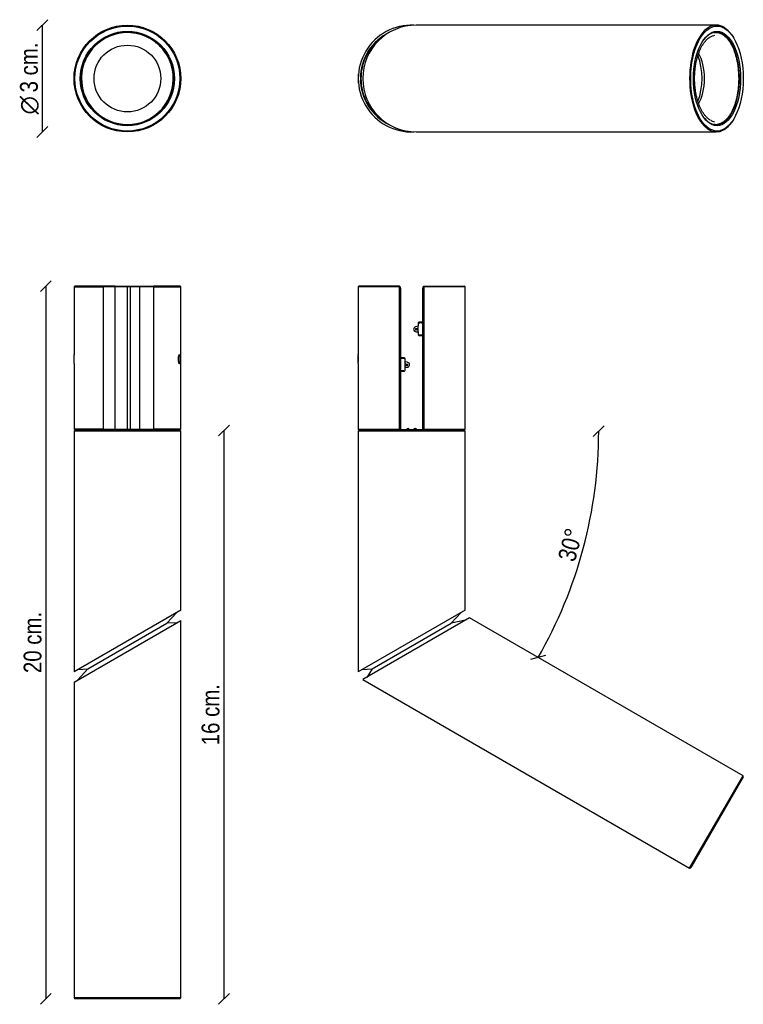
# Model space of a CAD drawing. Header units: millimetres. Extents: x 23 to 836, y 21 to 1128.
import ezdxf
from ezdxf.enums import TextEntityAlignment as Align

# ---------------------------------------------------------------- set-up
doc = ezdxf.new("R2010")
doc.units = ezdxf.units.MM
for name, color, linetype in [('5601300_4', 7, 'Continuous'), ('5601301_4', 7, 'Continuous'), ('5690205_4', 7, 'Continuous'), ('5690206_4', 7, 'Continuous'), ('6640174_76412748', 7, 'Continuous'), ('6640174_76412758', 7, 'Continuous'), ('ANGLE_1', 7, 'Continuous'), ('ANGLE_2', 7, 'Continuous'), ('ANGLE_3', 7, 'Continuous'), ('ANGLE_4', 7, 'Continuous'), ('Default', 7, 'Continuous'), ('PINZA_DXF_INCLIN', 7, 'Continuous'), ('PINZA_INCLINADA', 7, 'Continuous'), ('PINZA_VERTICAL_2', 7, 'Continuous'), ('PINZA_VERTICAL_3', 7, 'Continuous'), ('VERTICAL_1', 7, 'Continuous'), ('VERTICAL_2', 7, 'Continuous'), ('VERTICAL_3', 7, 'Continuous')]:
    doc.layers.add(name, color=color, linetype=linetype)
doc.styles.add('SEACAD_Arial_Narrow', font='ARIALN.TTF')
doc.styles.add('SEACAD_Solid_Edge_ANSI1_Symbols', font='semeca1.ttf')
doc.dimstyles.new('Croquis', dxfattribs={"dimtxt": 20, "dimasz": 10, "dimexe": 10, "dimexo": 300, "dimgap": 5, "dimtad": 1, "dimdec": 0, "dimlfac": 0.025, "dimdsep": 46, "dimtxsty": 'SEACAD_Arial_Narrow', "dimblk1": '_SE_BACK_SLASH', "dimblk2": '_SE_BACK_SLASH', "dimsah": 1, "dimcen": 10, "dimse1": 1, "dimse2": 1, "dimadec": 0, "dimazin": 0, "dimtfac": 0.5, "dimtdec": 3, "dimtmove": 0, "dimatfit": 3, "dimfxl": 1, "dimtolj": 1, "dimarcsym": 0})

# ---------------------------------------------------------------- blocks, each defined once
blk = doc.blocks.new('SE')
at = {"layer": '5601300_4', "color": 7, "linetype": 'Continuous'}
for p, q in [((459, 742.6), (456.1, 743.1)), ((456.1, 741.1), (458.7, 740.6)), ((458.5, 739), (456.1, 739)), ((456.1, 737), (458.5, 737))]:
    blk.add_line(p, q, dxfattribs=at)
for radius in [2.8, 0.8]:
    blk.add_arc((458.5, 739.8), radius, 270, 80, dxfattribs=at)
at = {"layer": '5601301_4', "color": 7, "linetype": 'Continuous'}
for p, q in [((471.1, 783.1), (468.1, 782.6)), ((468.5, 780.6), (471.1, 781.1)), ((471.1, 779), (468.6, 779)), ((468.6, 777), (471.1, 777))]:
    blk.add_line(p, q, dxfattribs=at)
for radius in [2.8, 0.8]:
    blk.add_arc((468.6, 779.8), radius, 100, 270, dxfattribs=at)
at = {"layer": '5690205_4', "color": 7, "linetype": 'Continuous'}
for p, q in [((451.1, 817.3), (451.1, 667.2)), ((476.1, 667.2), (476.1, 817.3))]:
    blk.add_line(p, q, dxfattribs=at)
for centre, start, end in [((450.3, 817.3), 0, 67.9757), ((476.9, 817.3), 112.0243, 180)]:
    blk.add_arc(centre, 0.8, start, end, dxfattribs=at)
at = {"layer": '5690206_4', "color": 7, "linetype": 'Continuous'}
for p, q in [((451, 819), (451, 817.7)), ((451.4, 748.4), (451.4, 825.4)), ((475.8, 825.4), (475.8, 788.4)), ((476.2, 817.7), (476.2, 819)), ((471, 786.8), (471, 783.7)), ((475, 787.6), (471.8, 787.6)), ((471.1, 783.7), (471, 783.7)), ((471, 776.7), (471, 773.6)), ((471, 776.7), (471.1, 776.7)), ((471.1, 776.7), (471.1, 783.7)), ((471.8, 772.8), (475, 772.8)), ((475.8, 772), (475.8, 667.2)), ((455.4, 747.6), (452.2, 747.6)), ((456.1, 743.7), (456.1, 736.7)), ((456.2, 743.7), (456.1, 743.7)), ((456.2, 743.7), (456.2, 746.8)), ((451.4, 667.2), (451.4, 732)), ((452.2, 732.8), (455.4, 732.8)), ((456.1, 736.7), (456.2, 736.7)), ((456.2, 733.6), (456.2, 736.7))]:
    blk.add_line(p, q, dxfattribs=at)
for centre, radius, start, end in [((450.2, 825.4), 0.8, 0, 58.2444), ((450.2, 819), 0.8, 301.8406, 360), ((475.4, 788), 0.802, 270.4527, 334.498), ((475.6, 788), 1.62, 269.7856, 288.2422), ((475.4, 772.4), 0.802, 25.5031, 89.5358), ((475.6, 772.4), 1.62, 71.8008, 90.2242), ((451.8, 748), 0.802, 205.5031, 269.5358), ((451.6, 748), 1.62, 251.7211, 270.2373), ((451.6, 732.4), 1.61, 89.5282, 108.034), ((451.8, 732.4), 0.802, 90.4527, 154.498), ((459.6, 666.2), 2, 30, 150), ((467.6, 666.2), 2, 30, 150)]:
    blk.add_arc(centre, radius, start, end, dxfattribs=at)
for centre, major_axis, ratio, start_param, end_param in [((450.6, 825.4), (0.8, 0), 0.999962, 0, 1.570796), ((450.2, 819), (-0.568, -0.568), 0.991311, 1.28667, 2.351831), ((476.6, 825.4), (0.8, 0), 0.999962, 1.570796, 3.141593), ((477, 819), (-0.568, 0.568), 0.991311, 0.789761, 1.854922), ((471.8, 786.8), (0.566, -0.566), 0.999924, 2.356233, 3.926953), ((463.6, 787.6), (45.7, 0), 0.008727, -1.381644, -1.309954), ((472.2, 786.4), (0, 0.8), 0.192909, 4.71239, 6.274744), ((475, 788.4), (-0.566, 0.566), 0.999924, 2.356233, 3.926953), ((471.8, 773.6), (0.566, 0.566), 0.999924, 2.356233, 3.926953), ((463.6, 772.8), (45.7, 0), 0.008727, 1.309954, 1.381655), ((475, 772), (-0.566, -0.566), 0.999924, 2.356233, 3.926953), ((452.2, 748.4), (0.566, 0.566), 0.999924, 2.356233, 3.926953), ((463.6, 747.6), (-45.7, 0), 0.008727, 1.309954, 1.381644), ((455, 746.4), (0, 0.8), 0.195306, 0.00835, 1.570795), ((455.4, 746.8), (-0.566, -0.566), 0.999924, 2.356233, 3.926953), ((452.2, 732), (0.566, -0.566), 0.999924, 2.356233, 3.926953), ((463.6, 732.8), (-45.7, 0), 0.008727, -1.381663, -1.309954), ((455.4, 733.6), (-0.566, 0.566), 0.999924, 2.356233, 3.926953)]:
    blk.add_ellipse(centre, major_axis=major_axis, ratio=ratio, start_param=start_param, end_param=end_param, dxfattribs=at)
for points, knots in [([(475.6, 786.4), (475.6, 786.6), (475.5, 786.8), (475.5, 787.1), (475.4, 787.2), (475.4, 787.2)], [0, 0, 0, 0, 0.5, 0.5, 1, 1, 1, 1]), ([(475.6, 774), (475.6, 773.8), (475.5, 773.6), (475.5, 773.3), (475.4, 773.2), (475.4, 773.2)], [0, 0, 0, 0, 0.5, 0.5, 1, 1, 1, 1]), ([(451.8, 747.2), (451.7, 747.2), (451.7, 747.1), (451.6, 746.8), (451.6, 746.6), (451.6, 746.4)], [0, 0, 0, 0, 0.5, 0.5, 1, 1, 1, 1]), ([(451.8, 733.2), (451.7, 733.2), (451.7, 733.3), (451.6, 733.6), (451.6, 733.8), (451.6, 734)], [0, 0, 0, 0, 0.5, 0.5, 1, 1, 1, 1]), ([(458.3, 667.2), (458.4, 667.4), (458.8, 667.7), (459.8, 668), (460.6, 667.6), (460.8, 667.2), (460.8, 667.2)], [0.1741448, 0.1741448, 0.1741448, 0.1741448, 0.2802639, 0.5027867, 0.7656666, 0.7733406, 0.7733406, 0.7733406, 0.7733406]), ([(466.3, 667.2), (466.4, 667.3), (466.7, 667.6), (467.6, 668), (468.5, 667.6), (468.8, 667.2), (468.8, 667.2)], [0.230462, 0.230462, 0.230462, 0.230462, 0.3229108, 0.5041932, 0.8117628, 0.827776, 0.827776, 0.827776, 0.827776])]:
    blk.add_open_spline(points, degree=3, knots=knots, dxfattribs=at)
at = {"layer": '6640174_76412748', "color": 7, "linetype": 'Continuous'}
for p, q in [((404.4, 828.2), (403.6, 827.4)), ((449.9, 827.4), (403.6, 827.4)), ((403.6, 827.4), (403.6, 751.1)), ((449.8, 828.2), (404.4, 828.2)), ((449.8, 828.2), (450.6, 827.4)), ((449.9, 667.6), (449.9, 827.4)), ((449.9, 827.4), (450.6, 827.4)), ((450.6, 827.4), (450.6, 667.2)), ((476.6, 827.4), (477.4, 828.2)), ((476.6, 667.2), (476.6, 827.4)), ((476.6, 827.4), (477.2, 827.4)), ((477.2, 827.4), (477.2, 667.6)), ((523.6, 827.4), (477.2, 827.4)), ((477.4, 828.2), (522.8, 828.2)), ((523.6, 827.4), (522.8, 828.2)), ((523.6, 667.6), (523.6, 827.4)), ((403.6, 741.3), (403.6, 667.6)), ((403.6, 667.6), (449.9, 667.6)), ((403.6, 667.6), (404.4, 666.8)), ((522.8, 666.8), (404.4, 666.8)), ((408.2, 666.8), (408.2, 666)), ((450.3, 667.2), (476.9, 667.2)), ((477.2, 667.6), (523.6, 667.6)), ((519, 666), (519, 666.8)), ((522.8, 666.8), (523.6, 667.6))]:
    blk.add_line(p, q, dxfattribs=at)
for centre, radius, start, end in [((856.1, 903.2), 413.2, 190.4541, 190.5669), ((71, 903.2), 413.2, 349.4331, 349.5459), ((343.8, 746.2), 60, 355.2194, 4.7806), ((762.3, 927.6), 406.4, 219.775, 219.8484), ((164.9, 927.6), 406.4, 320.1516, 320.225)]:
    blk.add_arc(centre, radius, start, end, dxfattribs=at)
at = {"layer": '6640174_76412758', "color": 7, "linetype": 'Continuous'}
for p, q in [((404.4, 666), (403.6, 665.2)), ((523.6, 665.2), (403.6, 665.2)), ((403.6, 665.2), (403.6, 394.9)), ((404.4, 666), (522.8, 666)), ((523.6, 665.2), (522.8, 666)), ((523.6, 464.2), (523.6, 665.2)), ((523.6, 464.2), (403.6, 394.9))]:
    blk.add_line(p, q, dxfattribs=at)
at = {"layer": 'ANGLE_3', "color": 7, "linetype": 'Continuous'}
for p, q in [((528.7, 455.3), (408.7, 386)), ((836, 277.9), (528.7, 455.3)), ((408.7, 386), (776, 174)), ((776, 174), (836, 277.9)), ((836.3, 276.6), (836, 277.9)), ((836.3, 276.6), (777.3, 174.4)), ((776, 174), (777.3, 174.4))]:
    blk.add_line(p, q, dxfattribs=at)
at = {"layer": 'ANGLE_4', "color": 7, "linetype": 'Continuous'}
for p, q in [((419.2, 398), (508, 449.3)), ((524.2, 452.7), (508, 449.3)), ((419.2, 398), (413.2, 388.6))]:
    blk.add_line(p, q, dxfattribs=at)
at = {"layer": 'PINZA_VERTICAL_2', "color": 7, "linetype": 'Continuous'}
for p, q in [((508, 449.3), (519.1, 461.6)), ((419.2, 398), (508, 449.3)), ((408, 397.5), (419.2, 398))]:
    blk.add_line(p, q, dxfattribs=at)
at = {"layer": 'PINZA_VERTICAL_3', "color": 7, "linetype": 'Continuous'}
blk.add_line((403.6, 741.3), (403.6, 751.1), dxfattribs=at)
blk = doc.blocks.new('SE1')
at = {"layer": '6640174_76412758', "color": 7, "linetype": 'Continuous'}
for radius, start, end in [(60, 87.548, 272.452), (57.6, 115.6357, 244.3643)]:
    blk.add_arc((463.6, 1061.5), radius, start, end, dxfattribs=at)
at = {"layer": 'ANGLE_1', "color": 7, "linetype": 'Continuous'}
for q in [(785.4, 1087.6), (785.7, 1085.8)]:
    blk.add_line((786, 1086.3), q, dxfattribs=at)
blk.add_ellipse((770.3, 1061.5), major_axis=(0, -39.3), ratio=0.5, start_param=0.863033, end_param=2.278497, dxfattribs=at)
at = {"layer": 'ANGLE_2', "color": 7, "linetype": 'Continuous'}
for p, q in [((805.6, 1113), (802.5, 1113.1)), ((802.5, 1010), (805.6, 1010))]:
    blk.add_line(p, q, dxfattribs=at)
blk.add_arc((805.4, 1098.7), 14.4, 62.6278, 77.8095, dxfattribs=at)
for centre, major_axis, start_param, end_param in [((805.6, 1061.5), (0, -48.4), 3.204174, 3.441607), ((805.4, 1061.5), (0, 51.5), 0, 0.097949), ((805.4, 1061.5), (0, 51.5), 6.172119, 6.283185), ((773.9, 1061.5), (0, -37.5), 0.710946, 2.43061), ((805.6, 1061.5), (0, -48.4), 6.035094, 6.220047), ((805.4, 1061.5), (0, 51.5), 3.050474, 3.249691)]:
    blk.add_ellipse(centre, major_axis=major_axis, ratio=0.5, start_param=start_param, end_param=end_param, dxfattribs=at)
for points, knots in [([(799.1, 1014.9), (798.8, 1015.2), (798.1, 1015.5), (797.1, 1016.3), (796.1, 1017.1), (795.1, 1018), (794.2, 1018.9), (793.2, 1020), (792.3, 1021.2), (791.5, 1022.4), (790.6, 1023.7), (789.8, 1025.1), (789, 1026.6), (788.2, 1028.1), (787.5, 1029.7), (786.8, 1031.4), (786.2, 1033.1), (785.5, 1034.9), (785, 1036.7), (784.4, 1038.6), (783.9, 1040.6), (783.5, 1042.5), (783.1, 1044.6), (782.7, 1046.6), (782.4, 1048.7), (782.2, 1050.8), (781.9, 1052.9), (781.8, 1055.1), (781.7, 1057.3), (781.6, 1059.4), (781.6, 1061.6), (781.6, 1063.8), (781.7, 1066), (781.8, 1068.1), (782, 1070.3), (782.2, 1072.4), (782.4, 1074.5), (782.8, 1076.6), (783.1, 1078.7), (783.5, 1080.7), (784, 1082.7), (784.5, 1084.6), (785, 1086.5), (785.6, 1088.3), (786.2, 1090.1), (786.9, 1091.8), (787.5, 1093.5), (788.3, 1095.1), (789, 1096.6), (789.8, 1098.1), (790.7, 1099.5), (791.5, 1100.8), (792.4, 1102), (793.3, 1103.1), (794.2, 1104.2), (795.2, 1105.2), (796.2, 1106.1), (797.1, 1106.9), (797.9, 1107.4), (798.3, 1107.7), (798.5, 1107.7)], [0, 0, 0, 0, 0.017578, 0.035112, 0.052609, 0.070079, 0.087529, 0.104965, 0.122393, 0.139817, 0.15724, 0.174663, 0.192089, 0.209517, 0.22695, 0.244387, 0.261828, 0.279274, 0.296724, 0.314178, 0.331636, 0.349097, 0.366561, 0.384028, 0.401497, 0.418969, 0.436442, 0.453916, 0.471392, 0.488869, 0.506346, 0.523823, 0.5413, 0.558776, 0.576252, 0.593727, 0.6112, 0.628671, 0.64614, 0.663607, 0.68107, 0.698531, 0.715988, 0.733442, 0.750891, 0.768335, 0.785775, 0.80321, 0.82064, 0.838065, 0.855486, 0.872903, 0.890317, 0.907731, 0.925145, 0.942563, 0.959989, 0.977428, 0.994888, 1, 1, 1, 1]), ([(808.3, 1010.4), (808.5, 1010.4), (808.9, 1010.5), (809.8, 1010.8), (810.9, 1011.2), (812, 1011.7), (813.1, 1012.3), (814.2, 1013), (815.3, 1013.8), (816.3, 1014.7), (817.4, 1015.7), (818.4, 1016.8), (819.4, 1017.9), (820.3, 1019.2), (821.2, 1020.5), (822.1, 1021.9), (823, 1023.4), (823.8, 1024.9), (824.6, 1026.5), (825.3, 1028.2), (826.1, 1029.9), (826.7, 1031.8), (827.4, 1033.6), (828, 1035.5), (828.5, 1037.5), (829, 1039.5), (829.5, 1041.6), (829.9, 1043.6), (830.3, 1045.8), (830.6, 1047.9), (830.9, 1050.1), (831.1, 1052.3), (831.3, 1054.5), (831.4, 1056.7), (831.5, 1059), (831.5, 1061.2), (831.5, 1063.5), (831.4, 1065.7), (831.3, 1067.9), (831.1, 1070.2), (830.9, 1072.4), (830.7, 1074.5), (830.4, 1076.7), (830, 1078.8), (829.6, 1080.9), (829.2, 1083), (828.7, 1085), (828.1, 1087), (827.5, 1088.9), (826.9, 1090.8), (826.3, 1092.6), (825.6, 1094.4), (824.8, 1096.1), (824, 1097.7), (823.2, 1099.3), (822.4, 1100.8), (821.5, 1102.2), (820.6, 1103.6), (819.6, 1104.8), (818.7, 1106), (817.7, 1107.1), (816.6, 1108.1), (815.6, 1109), (814.5, 1109.9), (813.4, 1110.6), (812.6, 1111.1), (812.1, 1111.4), (812, 1111.4)], [0, 0, 0, 0, 0.004974, 0.020455, 0.035965, 0.051512, 0.067097, 0.082719, 0.098375, 0.114059, 0.129766, 0.145491, 0.161227, 0.176972, 0.19272, 0.20847, 0.22422, 0.239967, 0.255712, 0.271453, 0.287191, 0.302925, 0.318656, 0.334383, 0.350107, 0.365828, 0.381546, 0.397262, 0.412975, 0.428687, 0.444397, 0.460105, 0.475813, 0.491519, 0.507225, 0.522931, 0.538637, 0.554342, 0.570048, 0.585755, 0.601462, 0.61717, 0.63288, 0.648591, 0.664304, 0.68002, 0.695738, 0.711458, 0.727182, 0.742908, 0.758639, 0.774373, 0.790111, 0.805853, 0.821599, 0.837349, 0.853103, 0.86886, 0.884618, 0.900376, 0.916131, 0.931879, 0.947617, 0.96334, 0.979042, 0.994716, 1, 1, 1, 1])]:
    blk.add_open_spline(points, degree=3, knots=knots, dxfattribs=at)
at = {"layer": 'ANGLE_3', "color": 7, "linetype": 'Continuous'}
for p, q in [((806, 1121.5), (468.7, 1121.5)), ((823.9, 1109.7), (823.3, 1110.5)), ((823.3, 1012.6), (823.9, 1013.4)), ((468.7, 1001.5), (806, 1001.5))]:
    blk.add_line(p, q, dxfattribs=at)
blk.add_arc((468.7, 1061.5), 60, 90, 270, dxfattribs=at)
for major_axis, start_param, end_param in [((0, 60), 0, 3.757072), ((0, 60), 5.667706, 6.283185), ((0, -52), 0, 3.743538), ((0, -52), 5.681239, 6.283185)]:
    blk.add_ellipse((806, 1061.5), major_axis=major_axis, ratio=0.5, start_param=start_param, end_param=end_param, dxfattribs=at)
for major_axis in [(0, -59), (0, 53)]:
    blk.add_ellipse((806.8, 1061.5), major_axis=major_axis, ratio=0.5, dxfattribs=at)
at = {"layer": 'PINZA_VERTICAL_2', "color": 7, "linetype": 'Continuous'}
blk.add_arc((463.6, 1061.5), 57, 123.8243, 236.3493, dxfattribs=at)
at = {"layer": 'PINZA_VERTICAL_3', "color": 7, "linetype": 'Continuous'}
for p, q in [((403.8, 1066.7), (403.6, 1066.5)), ((403.6, 1066.5), (403.6, 1056.6)), ((403.6, 1056.6), (403.8, 1056.4))]:
    blk.add_line(p, q, dxfattribs=at)
blk = doc.blocks.new('SE2')
at = {"layer": 'PINZA_VERTICAL_3', "color": 7, "linetype": 'Continuous'}
for p, q in [((84.4, 1066.6), (84.2, 1066.4)), ((84.2, 1066.4), (84.2, 1056.6)), ((84.2, 1056.6), (84.4, 1056.4))]:
    blk.add_line(p, q, dxfattribs=at)
at = {"layer": 'VERTICAL_1', "color": 7, "linetype": 'Continuous'}
for radius in [60, 59, 53, 52]:
    blk.add_circle((144.2, 1061.5), radius, dxfattribs=at)
at = {"layer": 'VERTICAL_2', "color": 7, "linetype": 'Continuous'}
for p, q in [((175.6, 1102.6), (175.7, 1102.8)), ((184.6, 1094.2), (184.3, 1094)), ((95.6, 1080.2), (95.9, 1080.1)), ((92.9, 1068.2), (92.6, 1068.2)), ((152.3, 1010.1), (152.2, 1010.4)), ((164, 1013.8), (164.1, 1013.5))]:
    blk.add_line(p, q, dxfattribs=at)
blk.add_circle((144.2, 1061.5), 37.5, dxfattribs=at)
for centre, radius, start, end in [((144.2, 1061.5), 51.6, 52.094, 159.4768), ((144.3, 1061.7), 51.4, 45.7854, 51.9636), ((144.3, 1061.7), 51.4, 39.6072, 45.7854), ((144.2, 1061.5), 51.6, 292.094, 39.4768), ((143.9, 1061.6), 51.4, 165.7854, 171.9636), ((143.9, 1061.6), 51.4, 159.6072, 165.7854), ((144.2, 1061.5), 51.6, 172.094, 279.4768), ((152.7, 1011.1), 0.6, 238.6767, 279.643), ((144.2, 1061.2), 51.4, 279.6072, 285.7854), ((144.2, 1061.2), 51.4, 285.7854, 291.9636), ((163.2, 1014.1), 0.6, 291.9278, 332.894)]:
    blk.add_arc(centre, radius, start, end, dxfattribs=at)
for centre, major_axis, start_param, end_param in [((175.9, 1103.1), (-0.731, -0.952), 0.902919, 1.04994), ((184.8, 1094.4), (-0.931, -0.757), -1.049942, -0.902919), ((95.3, 1080.3), (1.12, -0.43), -1.049942, -0.902919), ((92.3, 1068.2), (1.19, -0.16), 0.902919, 1.04994), ((152.3, 1009.8), (-0.19, 1.18), -1.04994, -0.902919), ((164.3, 1013.2), (-0.46, 1.11), 0.917819, 1.049942)]:
    blk.add_ellipse(centre, major_axis=major_axis, ratio=0.008727, start_param=start_param, end_param=end_param, dxfattribs=at)
blk = doc.blocks.new('SE3')
at = {"layer": '6640174_76412748', "color": 7, "linetype": 'Continuous'}
for p, q in [((85, 828.2), (84.2, 827.4)), ((130.5, 827.4), (84.2, 827.4)), ((84.2, 827.4), (84.2, 751.2)), ((130.4, 828.2), (85, 828.2)), ((130.5, 667.6), (130.5, 827.4)), ((157.8, 827.4), (157.8, 667.6)), ((204.2, 827.4), (157.8, 827.4)), ((158, 828.2), (203.4, 828.2)), ((204.2, 827.4), (203.4, 828.2)), ((204.2, 667.6), (204.2, 827.4)), ((84.2, 741.2), (84.2, 667.6)), ((84.2, 667.6), (130.5, 667.6)), ((84.2, 667.6), (85, 666.8)), ((203.4, 666.8), (85, 666.8)), ((88.8, 666.8), (88.8, 666)), ((130.8, 667.2), (157.5, 667.2)), ((157.8, 667.6), (204.2, 667.6)), ((199.6, 666), (199.6, 666.8)), ((203.4, 666.8), (204.2, 667.6))]:
    blk.add_line(p, q, dxfattribs=at)
for centre, radius, start, end in [((536.7, 903.2), 413.2, 190.4541, 190.5669), ((-248.4, 903.2), 413.2, 349.4331, 349.5459), ((24.4, 746.2), 60, 355.2194, 4.7806), ((442.8, 927.6), 406.4, 219.775, 219.8484), ((-154.5, 927.6), 406.4, 320.1516, 320.225)]:
    blk.add_arc(centre, radius, start, end, dxfattribs=at)
at = {"layer": '6640174_76412758', "color": 7, "linetype": 'Continuous'}
for p, q in [((85, 666), (84.2, 665.2)), ((204.2, 665.2), (84.2, 665.2)), ((84.2, 665.2), (84.2, 394.9)), ((85, 666), (203.4, 666)), ((204.2, 665.2), (203.4, 666)), ((204.2, 464.2), (204.2, 665.2)), ((204.2, 464.2), (84.2, 394.9))]:
    blk.add_line(p, q, dxfattribs=at)
at = {"layer": 'PINZA_DXF_INCLIN', "color": 7, "linetype": 'Continuous'}
for p, q in [((85, 828.2), (84.2, 827.4)), ((84.2, 827.4), (117.3, 827.4)), ((84.2, 827.4), (84.2, 751.1)), ((117.4, 828.2), (85, 828.2)), ((117.3, 667.6), (117.3, 827.4)), ((143.9, 827.4), (143.9, 667.6)), ((204.2, 827.4), (143.9, 827.4)), ((144.3, 828.2), (203.4, 828.2)), ((204.2, 827.4), (203.4, 828.2)), ((204.2, 667.6), (204.2, 827.4)), ((84.2, 741.3), (84.2, 667.6)), ((117.3, 667.6), (84.2, 667.6)), ((84.2, 667.6), (85, 666.8)), ((203.4, 666.8), (85, 666.8)), ((88.8, 666.8), (88.8, 666)), ((117.8, 667.2), (143.7, 667.2)), ((143.9, 667.6), (204.2, 667.6)), ((199.6, 666), (199.6, 666.8)), ((203.4, 666.8), (204.2, 667.6))]:
    blk.add_line(p, q, dxfattribs=at)
for centre, radius, start, end in [((445, 805.7), 328.4, 176.0708, 176.2107), ((-482.9, 1096.4), 682.1, 336.7711, 336.8442), ((424.6, 975.6), 435.1, 225.0703, 225.145), ((-199.5, 879.6), 403.6, 328.2498, 328.3166)]:
    blk.add_arc(centre, radius, start, end, dxfattribs=at)
blk.add_open_spline([(203.5, 746.2), (203.5, 745.7), (203.5, 745.1), (203.4, 744.6), (203.4, 744), (203.4, 743.5), (203.3, 743.1), (203.2, 742.7), (203.2, 742.3), (203.1, 742), (203, 741.7), (202.9, 741.5), (202.8, 741.3), (202.7, 741.2), (202.5, 741.2), (202.4, 741.2), (202.3, 741.3), (202.1, 741.5), (202, 741.7), (201.8, 742), (201.7, 742.3), (201.6, 742.7), (201.5, 743.1), (201.4, 743.5), (201.3, 744.1), (201.2, 744.6), (201.2, 745.1), (201.2, 745.7), (201.2, 745.9), (201.2, 746), (201.2, 746.2), (201.2, 746.8), (201.2, 747.3), (201.2, 747.9), (201.3, 748.4), (201.4, 748.9), (201.5, 749.3), (201.6, 749.8), (201.7, 750.2), (201.8, 750.4), (202, 750.7), (202.1, 751), (202.3, 751.1), (202.4, 751.2), (202.5, 751.2), (202.7, 751.2), (202.8, 751.1), (202.9, 751), (203, 750.7), (203.1, 750.5), (203.2, 750.1), (203.2, 749.7), (203.3, 749.3), (203.4, 748.9), (203.4, 748.4), (203.4, 747.9), (203.5, 747.3), (203.5, 746.8), (203.5, 746.6), (203.5, 746.4), (203.5, 746.2)], degree=3, knots=[0, 0, 0, 0, 0.053583, 0.053583, 0.053583, 0.107158, 0.107158, 0.107158, 0.160852, 0.160852, 0.160852, 0.214627, 0.214627, 0.214627, 0.268275, 0.268275, 0.268275, 0.321785, 0.321785, 0.321785, 0.375362, 0.375362, 0.375362, 0.429105, 0.429105, 0.429105, 0.482857, 0.482857, 0.482857, 0.5, 0.5, 0.5, 0.553583, 0.553583, 0.553583, 0.607158, 0.607158, 0.607158, 0.660852, 0.660852, 0.660852, 0.714627, 0.714627, 0.714627, 0.768275, 0.768275, 0.768275, 0.821785, 0.821785, 0.821785, 0.875362, 0.875362, 0.875362, 0.929106, 0.929106, 0.929106, 0.982858, 0.982858, 0.982858, 1, 1, 1, 1], dxfattribs=at)
at = {"layer": 'PINZA_INCLINADA', "color": 7, "linetype": 'Continuous'}
for p, q in [((85, 828.2), (84.2, 827.4)), ((147.5, 827.4), (84.2, 827.4)), ((84.2, 827.4), (84.2, 751.1)), ((85, 828.2), (147.1, 828.2)), ((147.5, 667.6), (147.5, 827.4)), ((203.4, 828.2), (173.6, 828.2)), ((173.7, 827.4), (173.7, 667.6)), ((173.7, 827.4), (204.2, 827.4)), ((204.2, 827.4), (203.4, 828.2)), ((204.2, 667.6), (204.2, 827.4)), ((84.2, 741.3), (84.2, 667.6)), ((84.2, 667.6), (147.5, 667.6)), ((84.2, 667.6), (85, 666.8)), ((203.4, 666.8), (85, 666.8)), ((88.8, 666.8), (88.8, 666)), ((147.7, 667.2), (173.3, 667.2)), ((204.2, 667.6), (173.7, 667.6)), ((199.6, 666), (199.6, 666.8)), ((203.4, 666.8), (204.2, 667.6))]:
    blk.add_line(p, q, dxfattribs=at)
for centre, radius, start, end in [((859.2, 1169.1), 789.5, 205.5786, 205.643), ((-147.7, 788.2), 323.8, 6.956, 7.0986), ((505.9, 870), 411.6, 209.4563, 209.5202), ((-133.8, 985.2), 442, 313.9978, 314.0724)]:
    blk.add_arc(centre, radius, start, end, dxfattribs=at)
at = {"layer": 'PINZA_VERTICAL_2', "color": 7, "linetype": 'Continuous'}
for p, q in [((188.6, 449.3), (199.7, 461.6)), ((99.7, 398), (188.6, 449.3)), ((88.6, 397.5), (99.7, 398))]:
    blk.add_line(p, q, dxfattribs=at)
at = {"layer": 'PINZA_VERTICAL_3', "color": 7, "linetype": 'Continuous'}
blk.add_line((84.2, 741.3), (84.2, 751.1), dxfattribs=at)
at = {"layer": 'VERTICAL_1', "color": 7, "linetype": 'Continuous'}
for p, q in [((84.2, 383.1), (204.2, 452.4)), ((204.2, 28.3), (204.2, 452.4)), ((84.2, 383.1), (84.2, 28.3)), ((204.2, 28.3), (84.2, 28.3)), ((84.2, 28.3), (85.2, 27.3)), ((203.2, 27.3), (85.2, 27.3)), ((203.2, 27.3), (204.2, 28.3))]:
    blk.add_line(p, q, dxfattribs=at)
at = {"layer": 'VERTICAL_3', "color": 7, "linetype": 'Continuous'}
for p, q in [((99.7, 398), (188.6, 449.3)), ((199.7, 449.8), (188.6, 449.3)), ((99.7, 398), (88.6, 385.7))]:
    blk.add_line(p, q, dxfattribs=at)
blk = doc.blocks.new('DMBLK17')
at = {"layer": 'Default', "color": 7, "linetype": 'Continuous'}
for p, q in [((54.6, 1127.6), (42.4, 1115.4)), ((48.5, 1121.5), (48.5, 1001.5)), ((54.6, 1007.6), (42.4, 995.4))]:
    blk.add_line(p, q, dxfattribs=at)
for s, style, p in [('3 cm.', 'SEACAD_Arial_Narrow', (23.5, 1045.9)), ('O', 'SEACAD_Solid_Edge_ANSI1_Symbols', (23.5, 1021.1))]:
    blk.add_text(s, height=20, rotation=90, dxfattribs=dict(at, style=style)).set_placement(p, align=Align.TOP_LEFT)
blk = doc.blocks.new('_SE_BACK_SLASH')
at = {"color": 0}
for p, q in [((0, 0), (-1, 0)), ((-0.5, 0.5), (0.5, -0.5))]:
    blk.add_line(p, q, dxfattribs=at)
blk = doc.blocks.new('DMBLK18')
at = {"layer": 'Default', "color": 7, "linetype": 'Continuous'}
for p, q in [((58.7, 834.3), (46.5, 822.1)), ((52.6, 828.2), (52.6, 27.3)), ((58.7, 33.4), (46.5, 21.2))]:
    blk.add_line(p, q, dxfattribs=at)
at = {"layer": 'Default', "color": 7, "linetype": 'Continuous', "style": 'SEACAD_Arial_Narrow'}
blk.add_text('20 cm.', height=20, rotation=90, dxfattribs=at).set_placement((27.6, 393.4), align=Align.TOP_LEFT)
blk = doc.blocks.new('DMBLK19')
at = {"layer": 'Default', "color": 7, "linetype": 'Continuous'}
for p, q in [((258.8, 672.1), (246.5, 659.9)), ((252.6, 666), (252.6, 27.3)), ((258.8, 33.4), (246.5, 21.2))]:
    blk.add_line(p, q, dxfattribs=at)
at = {"layer": 'Default', "color": 7, "linetype": 'Continuous', "style": 'SEACAD_Arial_Narrow'}
blk.add_text('16 cm.', height=20, rotation=90, dxfattribs=at).set_placement((227.6, 312.3), align=Align.TOP_LEFT)
blk = doc.blocks.new('DMBLK20')
at = {"layer": 'Default', "color": 7, "linetype": 'Continuous'}
for p, q in [((680, 671.3), (667.6, 659.1)), ((614, 413.2), (597.3, 408.6))]:
    blk.add_line(p, q, dxfattribs=at)
blk.add_arc((165.2, 665.2), 508.6, 330, 0, dxfattribs=at)
at = {"layer": 'Default', "color": 7, "linetype": 'Continuous', "style": 'SEACAD_Arial_Narrow'}
blk.add_text('30°', height=20, rotation=75, dxfattribs=at).set_placement((627.6, 522.5), align=Align.TOP_LEFT)

msp = doc.modelspace()

# ---------------------------------------------------------------- block references
at = {"layer": 'Default'}
for name in ['SE2', 'SE1', 'SE3', 'SE']:
    msp.add_blockref(name, (0, 0), dxfattribs=at)

# ---------------------------------------------------------------- dimensions: what is measured, and where the dimension line sits
at = {"layer": 'Default', "color": 7, "linetype": 'Continuous'}
dim = msp.add_linear_dim(base=(48.5, 1001.5), p1=(144.15, 1121.5), p2=(144.15, 1001.5), angle=270, text='\\A1;%%c<>', dimstyle='Croquis', dxfattribs=at)
dim.commit()
dim.dimension.update_dxf_attribs({"geometry": 'DMBLK17', "text_midpoint": (48.5, 1061.5), "dimtype": 161})
for base, p1, picture, middle in [((52.59, 27.29), (84.95, 828.21), 'DMBLK18', (52.59, 427.75)), ((252.63, 27.29), (203.35, 666.01), 'DMBLK19', (252.63, 346.65))]:
    dim = msp.add_linear_dim(base=base, p1=p1, p2=(144.15, 27.29), angle=90, text='\\A1;<>', dimstyle='Croquis', override={"dimdec": 1, "dimtolj": 0}, dxfattribs=at)
    dim.commit()
    dim.dimension.update_dxf_attribs({"geometry": picture, "text_midpoint": middle, "dimtype": 160})
dim = msp.add_angular_dim_2l(base=(656.47, 533.57), line1=((165.18, 665.21), (835.96, 277.94)), line2=((165.18, 665.21), (523.57, 665.21)), text='\\A1;<>', dimstyle='Croquis', dxfattribs=at)
dim.commit()
dim.dimension.update_dxf_attribs({"geometry": 'DMBLK20', "text_midpoint": (656.47, 533.57), "dimtype": 162})

doc.saveas('drawing.dxf')
